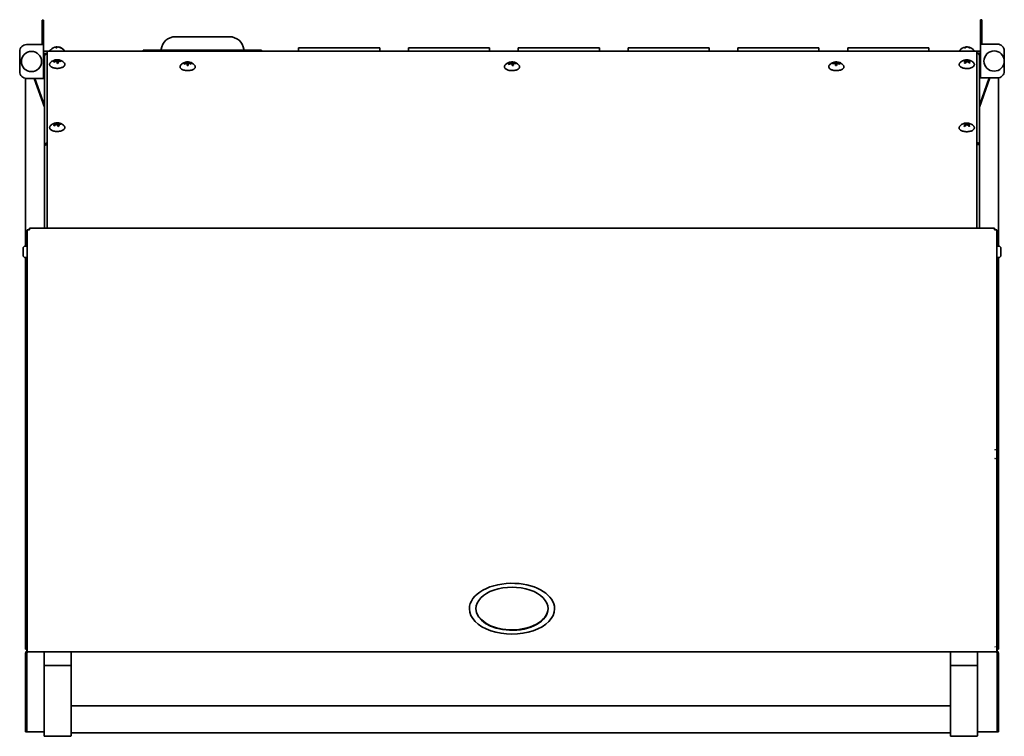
# Model space of a CAD drawing. Extents: x -1.2 to 69.4, y 1.7 to 60.2.
# Tile 2 of 3: x -1.2 to 35.2, y 33.7 to 60.2. Entities that reach past the tile are written whole.
import ezdxf

# ---------------------------------------------------------------- set-up
doc = ezdxf.new("R2010")
doc.units = 0
doc.header["$MEASUREMENT"] = 0

msp = doc.modelspace()

# ---------------------------------------------------------------- linework, layer by layer
at = {"color": 7, "lineweight": 35}
for p, q in [((-0.38757, 60.181789), (-0.38757, 60.056787)), ((-0.32777, 60.181789), (-0.38757, 60.181789)), ((-0.32777, 60.181789), (-0.32777, 60.056787)), ((34.327623, 60.198826), (34.327623, 60.073829)), ((34.387423, 60.198826), (34.327623, 60.198826)), ((34.387423, 60.198826), (34.387423, 60.073829)), ((-0.38757, 59.275787), (-0.38757, 60.056787)), ((-0.32777, 59.275787), (-0.32777, 60.056787)), ((34.327623, 59.292828), (34.327623, 60.073829)), ((34.387423, 59.292828), (34.387423, 60.073829)), ((6.547322, 59.567352), (4.547321, 59.567352)), ((-1.214621, 58.27579), (-1.214621, 59.025788)), ((-0.964621, 59.275787), (-0.44737, 59.275787)), ((-0.32777, 59.275787), (-0.44737, 59.275787)), ((-0.32777, 58.025787), (-0.32777, 59.275787)), ((-0.203179, 59.031454), (-0.327767, 59.031454)), ((-0.203179, 59.020198), (-0.203179, 59.031454)), ((34.200622, 59.031454), (-0.203179, 59.031454)), ((-0.203179, 59.020198), (-0.203179, 55.683171)), ((0.159046, 59.189511), (0.150369, 59.188703)), ((0.150369, 59.189511), (0.150369, 59.162184)), ((0.159046, 59.189511), (0.159046, 59.162007)), ((0.198093, 59.189511), (0.198093, 59.188703)), ((3.359822, 59.067354), (3.484821, 59.067354)), ((3.359822, 59.031454), (3.359822, 59.067354)), ((3.609821, 59.067354), (3.484821, 59.067354)), ((7.484822, 59.067354), (3.609821, 59.067354)), ((3.609821, 59.067354), (3.609821, 59.041902)), ((3.609821, 59.031454), (3.609821, 59.041902)), ((7.609822, 59.067354), (7.484822, 59.067354)), ((7.484822, 59.041902), (7.484822, 59.067354)), ((7.484822, 59.041902), (7.484822, 59.031454)), ((7.734821, 59.067354), (7.609822, 59.067354)), ((7.734821, 59.067354), (7.734821, 59.031454)), ((9.105622, 59.156456), (9.105622, 59.031454)), ((9.604621, 59.156456), (9.105622, 59.156456)), ((9.604621, 59.156456), (11.606621, 59.156456)), ((12.105622, 59.156456), (11.606621, 59.156456)), ((12.105622, 59.156456), (12.105622, 59.031454)), ((13.168621, 59.156456), (13.168621, 59.031454)), ((13.667622, 59.156456), (13.168621, 59.156456)), ((13.667622, 59.156456), (15.669622, 59.156456)), ((16.168621, 59.156456), (15.669622, 59.156456)), ((16.168621, 59.156456), (16.168621, 59.031454)), ((17.231622, 59.156456), (17.231622, 59.031454)), ((17.730622, 59.156456), (17.231622, 59.156456)), ((17.730622, 59.156456), (19.732622, 59.156456)), ((20.231621, 59.156456), (19.732622, 59.156456)), ((20.231621, 59.156456), (20.231621, 59.031454)), ((21.294621, 59.156456), (21.294621, 59.031454)), ((21.793621, 59.156456), (21.294621, 59.156456)), ((21.793621, 59.156456), (23.795623, 59.156456)), ((24.294621, 59.156456), (23.795623, 59.156456)), ((24.294621, 59.156456), (24.294621, 59.031454)), ((25.357623, 59.156456), (25.357623, 59.031454)), ((25.856621, 59.156456), (25.357623, 59.156456)), ((25.856621, 59.156456), (27.858622, 59.156456)), ((28.357621, 59.156456), (27.858622, 59.156456)), ((28.357621, 59.156456), (28.357621, 59.031454)), ((29.420623, 59.156456), (29.420623, 59.031454)), ((29.919621, 59.156456), (29.420623, 59.156456)), ((29.919621, 59.156456), (31.921622, 59.156456)), ((32.420621, 59.156456), (31.921622, 59.156456)), ((32.420621, 59.156456), (32.420621, 59.031454)), ((33.798336, 59.189511), (33.798336, 59.176641)), ((33.818174, 59.189511), (33.818174, 59.185801)), ((33.852909, 59.189511), (33.852909, 59.186935)), ((34.200622, 59.031454), (34.200622, 59.020198)), ((34.200622, 55.683171), (34.200622, 59.020198)), ((34.327623, 59.031454), (34.200624, 59.031454)), ((34.327623, 58.042828), (34.327623, 59.292828)), ((34.327623, 59.292828), (34.447223, 59.292828)), ((34.964475, 59.292828), (34.447223, 59.292828)), ((35.214474, 58.292823), (35.214474, 59.042825)), ((-0.32777, 58.695808), (-0.312769, 58.721789)), ((-0.32777, 58.695808), (-0.312769, 58.721789)), ((-0.312769, 58.720117), (-0.312769, 58.721789)), ((-0.312769, 58.721789), (-0.297769, 58.721789)), ((-0.312769, 58.32979), (-0.312769, 58.720117)), ((-0.297769, 58.852789), (-0.297769, 58.948787)), ((-0.24977, 58.948787), (-0.297769, 58.948787)), ((-0.297769, 55.54563), (-0.297769, 58.852789)), ((-0.297769, 58.721789), (-0.297769, 58.720117)), ((-0.297769, 58.720117), (-0.297769, 58.32979)), ((-0.24977, 58.948787), (-0.203183, 58.948787)), ((-0.24977, 58.935927), (-0.24977, 58.948787)), ((0.151261, 58.682088), (0.151261, 58.661326)), ((0.190163, 58.584609), (0.172715, 58.716311)), ((0.190735, 58.685322), (0.190735, 58.584657)), ((0.197201, 58.665579), (0.197201, 58.585195)), ((0.300748, 58.670313), (0.283982, 58.656592)), ((33.740383, 58.672779), (33.727753, 58.688095)), ((33.79786, 58.664378), (33.79786, 58.619966)), ((33.82021, 58.680968), (33.82021, 58.643371)), ((33.853385, 58.669789), (33.853385, 58.642905)), ((33.870838, 58.679358), (33.882499, 58.703176)), ((34.201622, 58.965824), (34.200622, 58.965824)), ((34.201622, 58.946456), (34.200622, 58.946456)), ((34.201622, 58.965824), (34.201622, 58.946456)), ((34.202395, 58.965824), (34.249623, 58.965824)), ((34.249623, 58.965824), (34.249623, 58.952964)), ((34.249623, 58.965824), (34.29762, 58.965824)), ((34.29762, 58.965824), (34.29762, 58.870417)), ((34.29762, 58.869826), (34.29762, 55.562667)), ((34.312622, 58.738826), (34.29762, 58.738826)), ((34.312622, 58.738826), (34.312622, 58.662205)), ((34.327623, 58.712845), (34.312622, 58.738826)), ((34.312622, 58.662205), (34.312622, 58.346827)), ((34.327623, 58.64638), (34.327623, 58.712845)), ((-0.32777, 58.355771), (-0.312769, 58.32979)), ((-0.32777, 58.355771), (-0.312769, 58.32979)), ((-0.312769, 58.32979), (-0.297769, 58.32979)), ((-0.312769, 58.32979), (-0.297769, 58.32979)), ((0.061925, 58.635528), (0.041247, 58.649061)), ((0.197201, 58.58558), (0.196675, 58.585152)), ((4.868307, 58.574815), (4.887081, 58.561243)), ((4.979784, 58.599229), (4.979784, 58.579212)), ((4.980868, 58.499477), (5.000871, 58.499665)), ((5.000871, 58.499665), (5.020866, 58.499621)), ((5.019752, 58.499631), (5.018985, 58.631097)), ((5.019782, 58.599373), (5.019782, 58.499631)), ((5.020068, 58.579375), (5.020068, 58.499626)), ((5.112659, 58.562175), (5.131259, 58.575757)), ((16.88891, 58.546359), (16.867372, 58.559897)), ((16.975862, 58.596734), (16.975862, 58.57543)), ((17.014191, 58.499458), (16.989142, 58.631563)), ((17.014789, 58.601334), (17.014789, 58.499535)), ((17.023991, 58.504269), (17.01915, 58.500083)), ((17.023991, 58.58187), (17.023991, 58.500679)), ((17.123279, 58.590146), (17.107295, 58.576319)), ((28.870403, 58.580375), (28.888156, 58.566741)), ((28.969748, 58.500525), (28.989647, 58.499862)), ((28.97843, 58.580111), (28.97843, 58.500265)), ((28.981544, 58.600055), (28.981544, 58.50016)), ((28.981871, 58.50015), (28.990226, 58.631606)), ((28.989647, 58.499862), (29.009625, 58.498968)), ((29.021424, 58.598493), (29.021424, 58.578212)), ((29.112926, 58.556591), (29.132565, 58.570134)), ((33.853068, 58.643059), (33.853385, 58.643703)), ((33.945836, 58.614627), (33.920048, 58.600719)), ((33.923489, 58.598046), (33.93509, 58.606567)), ((33.93509, 58.606567), (33.945836, 58.614627)), ((34.312622, 58.346827), (34.29762, 58.346827)), ((34.312622, 58.346827), (34.29762, 58.346827)), ((34.327623, 58.372808), (34.312622, 58.346827)), ((34.327623, 58.372808), (34.327623, 58.64638)), ((-1.000281, 51.821529), (-1.000281, 58.028343)), ((-0.44737, 58.025787), (-0.964621, 58.025787)), ((-0.67697, 58.025787), (-0.297764, 56.962617)), ((-0.297764, 57.026502), (-0.654184, 58.025787)), ((-0.44737, 58.025787), (-0.32777, 58.025787)), ((34.297627, 56.96265), (34.682901, 58.042828)), ((34.297627, 57.026531), (34.660113, 58.042828)), ((34.327623, 58.042828), (34.447223, 58.042828)), ((34.447223, 58.042828), (34.964475, 58.042828)), ((35.000135, 58.045385), (35.000135, 51.821529)), ((0.070354, 56.280767), (0.046416, 56.294411)), ((0.054302, 56.285593), (0.063123, 56.27624)), ((0.157101, 56.321233), (0.137486, 56.376694)), ((0.147705, 56.341711), (0.147705, 56.318013)), ((0.184049, 56.350064), (0.184049, 56.296113)), ((0.200756, 56.331893), (0.200756, 56.268186)), ((0.285339, 56.349329), (0.271384, 56.334959)), ((33.722686, 56.263932), (33.752381, 56.250529)), ((33.753225, 56.340616), (33.741412, 56.357504)), ((33.797374, 56.329326), (33.797374, 56.293912)), ((33.824175, 56.344177), (33.824175, 56.31401)), ((33.85387, 56.330778), (33.85387, 56.299693)), ((33.887358, 56.342687), (33.898863, 56.361541)), ((33.936628, 56.269416), (33.909352, 56.255022)), ((33.90983, 56.254566), (33.923611, 56.262193)), ((33.923611, 56.262193), (33.936628, 56.269416)), ((-0.297769, 52.481113), (-0.297769, 55.54563)), ((-0.203179, 55.632166), (-0.203179, 55.683171)), ((-0.203179, 55.632166), (-0.203179, 52.481108)), ((34.200622, 55.683171), (34.200622, 55.632166)), ((34.201622, 55.649395), (34.200622, 55.649395)), ((34.200622, 52.481108), (34.200622, 55.632166)), ((34.201622, 55.607824), (34.200622, 55.607824)), ((34.201622, 55.580584), (34.200622, 55.580584)), ((34.201622, 55.649395), (34.201622, 55.607824)), ((34.29762, 55.562667), (34.29762, 52.481108)), ((-0.853073, 52.481108), (-0.853073, 52.419088)), ((34.852924, 52.481108), (-0.853073, 52.481108)), ((34.852924, 52.419088), (34.852924, 52.481108)), ((-0.853073, 52.423019), (-0.937573, 52.423019)), ((-0.937573, 52.423019), (-0.937573, 52.419088)), ((-0.853073, 52.419088), (-0.937573, 52.419088)), ((-0.937573, 44.287849), (-0.937573, 52.419088)), ((-0.937573, 44.256438), (-0.937573, 52.326564)), ((-0.853073, 52.445203), (-0.853073, 52.442877)), ((34.937427, 52.423019), (34.852924, 52.423019)), ((34.937427, 52.419088), (34.852924, 52.419088)), ((34.937427, 52.423019), (34.937427, 52.419088)), ((34.937427, 52.419088), (34.937427, 44.287849)), ((-1.087573, 51.731563), (-1.087573, 51.673622)), ((-0.937573, 51.821563), (-0.997574, 51.821563)), ((34.937427, 51.821563), (34.997426, 51.821563)), ((35.087424, 51.580589), (35.087424, 51.731563)), ((-1.087573, 51.673622), (-1.087573, 51.485567)), ((-1.000281, 36.905474), (-1.000281, 51.39561)), ((-0.937573, 51.395562), (-0.997574, 51.395562)), ((34.937427, 51.395562), (34.997426, 51.395562)), ((35.000135, 51.39561), (35.000135, 36.905474)), ((35.087424, 51.485567), (35.087424, 51.580589)), ((-0.937573, 43.955861), (-0.937573, 44.287849)), ((-0.937573, 44.256438), (-0.937573, 43.93398)), ((34.937427, 44.287849), (34.937427, 43.955861)), ((-0.937573, 36.989821), (-0.937573, 43.955861)), ((-0.937573, 37.019737), (-0.937573, 43.93398)), ((34.937427, 43.955861), (34.937427, 36.989821)), ((15.424926, 38.494712), (15.424926, 38.402527)), ((18.574926, 38.494686), (18.574926, 38.402501)), ((-0.95248, 36.905474), (-1.000281, 36.905474)), ((-0.937573, 36.843954), (-0.952273, 36.843954)), ((-0.952273, 36.839357), (-0.952273, 36.843954)), ((-0.952273, 36.839357), (-0.937573, 36.814647)), ((-0.950073, 36.901843), (-0.950073, 36.885268)), ((-0.950073, 36.843954), (-0.950073, 36.885268)), ((-0.937573, 36.843954), (-0.950073, 36.843954)), ((-0.937573, 37.019737), (-0.937573, 36.842543)), ((-0.937573, 36.806643), (-0.937573, 36.989821)), ((34.869928, 36.806643), (-0.937573, 36.806643)), ((-0.932814, 36.806645), (-0.927837, 36.798276)), ((-0.292573, 36.806643), (0.667427, 36.806643)), ((33.238677, 36.806643), (34.198676, 36.806643)), ((34.869928, 36.806643), (34.879927, 36.806643)), ((34.869928, 36.806643), (34.879927, 36.806643)), ((34.937427, 36.806643), (34.879927, 36.806643)), ((34.932667, 36.806645), (34.92769, 36.798276)), ((34.937427, 36.989821), (34.937427, 36.806643)), ((34.952126, 36.843954), (34.937427, 36.843954)), ((34.949927, 36.843954), (34.937427, 36.843954)), ((34.952126, 36.839357), (34.937427, 36.814647)), ((34.949927, 36.901843), (34.949927, 36.885268)), ((34.949927, 36.885268), (34.949927, 36.843954)), ((34.952126, 36.839357), (34.952126, 36.843954)), ((34.952333, 36.905474), (35.000135, 36.905474)), ((-1.000074, 34.532105), (-1.000074, 36.755306)), ((-0.952273, 36.765154), (-0.952273, 34.531454)), ((-0.952273, 34.532105), (-0.952273, 36.755306)), ((-0.312573, 36.326642), (-0.312573, 36.786643)), ((0.687426, 36.786643), (0.687426, 36.326642)), ((33.218677, 36.326642), (33.218677, 36.786643)), ((34.218678, 36.786643), (34.218678, 36.326642)), ((34.952126, 36.765154), (34.952126, 34.531454)), ((34.952126, 34.532105), (34.952126, 36.755306)), ((34.999928, 34.532105), (34.999928, 36.755306)), ((-0.312573, 36.306643), (-0.292573, 36.306643)), ((-0.312573, 34.204962), (-0.312573, 36.306643)), ((0.667427, 36.306643), (-0.292573, 36.306643)), ((0.667427, 36.306643), (0.687426, 36.306643)), ((0.687426, 36.306643), (0.687426, 34.204962)), ((33.218677, 36.306643), (33.238677, 36.306643)), ((33.218677, 34.204962), (33.218677, 36.306643)), ((33.238677, 36.306643), (34.198676, 36.306643)), ((34.198676, 36.306643), (34.218678, 36.306643)), ((34.218678, 36.306643), (34.218678, 34.204962)), ((0.687426, 34.806644), (33.218677, 34.806644)), ((-1.000074, 34.532105), (-1.000074, 33.844105)), ((-0.952273, 34.532105), (-0.952273, 33.844105)), ((-0.952273, 33.843953), (-0.952273, 34.531454)), ((34.952126, 34.532105), (34.952126, 33.844105)), ((34.952126, 33.843953), (34.952126, 34.531454)), ((34.999928, 34.532105), (34.999928, 33.844105)), ((-0.312573, 34.204962), (-0.312573, 33.701643)), ((0.687426, 33.701643), (0.687426, 34.204962)), ((33.218677, 34.204962), (33.218677, 33.701643)), ((34.218678, 33.701643), (34.218678, 34.204962)), ((-0.952273, 33.844105), (-1.000074, 33.844105)), ((-0.312573, 33.843953), (-0.952273, 33.843953)), ((0.667427, 33.681643), (-0.292573, 33.681643)), ((0.687426, 33.806643), (33.218677, 33.806643)), ((33.238677, 33.681643), (34.198676, 33.681643)), ((34.952126, 33.843953), (34.218678, 33.843953)), ((34.952126, 33.844105), (34.999928, 33.844105))]:
    msp.add_line(p, q, dxfattribs=at)
for points in [[(0.150369, 59.189511), (0.145118, 59.186733), (0.14024, 59.182576), (0.135506, 59.177073), (0.130762, 59.170056), (0.126188, 59.161781)], [(0.174231, 59.176645), (0.168401, 59.183335), (0.164658, 59.186483), (0.159046, 59.189511)], [(0.189417, 59.189511), (0.184165, 59.186733), (0.176941, 59.180034), (0.172182, 59.173757), (0.165235, 59.161781)], [(33.798336, 59.189511), (33.786299, 59.186723), (33.777874, 59.18372), (33.769757, 59.180005), (33.758877, 59.173728), (33.743046, 59.161781)], [(33.83307, 59.189511), (33.821031, 59.186723), (33.812609, 59.183724), (33.804494, 59.180005), (33.793609, 59.173728), (33.777778, 59.161781)], [(-0.297769, 58.852789), (-0.296582, 58.86514), (-0.293086, 58.877126), (-0.287437, 58.888362), (-0.279553, 58.898911), (-0.269915, 58.908105), (-0.258819, 58.915775), (-0.245993, 58.922052), (-0.232311, 58.926435), (-0.218017, 58.928915), (-0.203186, 58.929467)], [(0.429793, 58.605323), (0.407117, 58.627853), (0.38144, 58.649052), (0.356031, 58.666415), (0.329592, 58.681285), (0.302417, 58.693636), (0.274753, 58.703459), (0.248985, 58.710318), (0.218433, 58.715753), (0.192692, 58.718137), (0.181446, 58.718564), (0.155903, 58.718146), (0.134637, 58.71632), (0.102591, 58.711005), (0.073729, 58.703464), (0.048376, 58.694564), (0.019224, 58.681468), (-0.008541, 58.66581), (-0.035624, 58.647048), (-0.058655, 58.627853), (-0.081335, 58.605313)], [(0.133242, 58.713076), (0.136659, 58.709832), (0.140153, 58.70518), (0.147321, 58.691695), (0.151261, 58.682088)], [(0.157727, 58.66235), (0.167019, 58.625777), (0.175746, 58.583326)], [(0.172715, 58.716311), (0.176133, 58.713062), (0.179627, 58.70841), (0.186793, 58.694924), (0.190735, 58.685322)], [(0.197201, 58.665579), (0.201112, 58.651234), (0.208267, 58.621048), (0.215221, 58.58656)], [(33.619697, 58.643261), (33.644001, 58.659774), (33.672529, 58.675681), (33.702135, 58.688744), (33.730623, 58.69836), (33.76078, 58.705646), (33.785054, 58.709457), (33.807082, 58.711384), (33.821925, 58.71187), (33.845148, 58.711332), (33.868879, 58.709121), (33.89375, 58.704988), (33.920451, 58.698413), (33.949729, 58.688503), (33.979139, 58.675465), (34.007499, 58.659615), (34.032826, 58.642309), (34.058492, 58.62112), (34.081185, 58.598566)], [(33.79786, 58.664378), (33.777603, 58.66877), (33.749856, 58.672259), (33.722873, 58.672788), (33.705406, 58.67151)], [(33.82021, 58.680968), (33.799953, 58.68536), (33.772206, 58.68885), (33.745223, 58.689373), (33.727753, 58.688095)], [(33.79786, 58.664378), (33.784297, 58.651902), (33.765672, 58.632265), (33.747347, 58.610042), (33.735573, 58.594134)], [(33.831033, 58.653204), (33.81747, 58.640723), (33.798847, 58.621086), (33.786602, 58.606572), (33.768743, 58.582961)], [(33.882499, 58.703176), (33.870684, 58.701595), (33.858609, 58.698644), (33.846363, 58.694347), (33.833839, 58.688652), (33.82021, 58.680968)], [(33.923489, 58.598046), (33.90599, 58.611109), (33.887959, 58.623229), (33.869711, 58.634177), (33.851088, 58.644049), (33.831033, 58.653204)], [(33.915672, 58.692002), (33.903857, 58.690426), (33.891784, 58.68747), (33.8795, 58.683159), (33.86701, 58.677479), (33.853385, 58.669789)], [(33.945836, 58.614627), (33.928343, 58.627699), (33.910309, 58.63982), (33.882917, 58.655775), (33.873435, 58.660639), (33.853385, 58.669789)], [(34.201622, 58.946456), (34.216623, 58.946081), (34.231394, 58.943659), (34.245548, 58.939209), (34.258332, 58.933009), (34.269892, 58.925041), (34.279881, 58.91541), (34.287633, 58.904842), (34.293299, 58.893236), (34.296678, 58.880836), (34.29762, 58.869826)], [(-0.081829, 58.604775), (-0.093107, 58.590405), (-0.100998, 58.576228), (-0.105978, 58.562055), (-0.108267, 58.547123), (-0.107733, 58.533123), (-0.104406, 58.518561)], [(0.452868, 58.567471), (0.456199, 58.552871), (0.456655, 58.537713), (0.454808, 58.525492), (0.450694, 58.512669), (0.443539, 58.498699), (0.433488, 58.484906), (0.419798, 58.470853), (0.404114, 58.45831), (0.385013, 58.446131), (0.363574, 58.435155), (0.337488, 58.424543), (0.30915, 58.415585), (0.274508, 58.407525), (0.238054, 58.401907), (0.200445, 58.398832), (0.162363, 58.398337), (0.124495, 58.400446), (0.087527, 58.405113), (0.052126, 58.412269), (0.022936, 58.420468), (-0.004166, 58.430387), (-0.028131, 58.441537), (-0.047725, 58.452922), (-0.065475, 58.465821), (-0.078775, 58.478004), (-0.089617, 58.490682), (-0.098088, 58.503913), (-0.104406, 58.518561)], [(4.744362, 58.520787), (4.733828, 58.507695), (4.7258, 58.494056), (4.720445, 58.480205), (4.717619, 58.465249), (4.717778, 58.45012), (4.720636, 58.436116), (4.726271, 58.421958), (4.735236, 58.40729), (4.746732, 58.39367), (4.759682, 58.381732), (4.777703, 58.368564), (4.798856, 58.356333), (4.824923, 58.344472), (4.852318, 58.334774), (4.886097, 58.32581), (4.92168, 58.319274), (4.959176, 58.315175), (4.997159, 58.31369), (5.001924, 58.31368)], [(4.998713, 58.63411), (4.975436, 58.633226), (4.944256, 58.629516), (4.918788, 58.624287), (4.891021, 58.616227), (4.86264, 58.605279), (4.835776, 58.592145), (4.809814, 58.576554), (4.78599, 58.559354), (4.761922, 58.538583), (4.744362, 58.520787)], [(4.998713, 58.63411), (5.021958, 58.633394), (5.045781, 58.630996), (5.070815, 58.626632), (5.100446, 58.618928), (5.127356, 58.609408), (5.156317, 58.59623), (5.182912, 58.581139), (5.20713, 58.564525), (5.232814, 58.543322), (5.255491, 58.520787)], [(5.255491, 58.520787), (5.266396, 58.507157), (5.274127, 58.493897), (5.27971, 58.479129), (5.282234, 58.465249), (5.282185, 58.451206), (5.279217, 58.436116), (5.274012, 58.422832), (5.266024, 58.40927), (5.255731, 58.396448), (5.242404, 58.383611), (5.224612, 58.370188), (5.202399, 58.357059), (5.178056, 58.345745), (5.15093, 58.335845), (5.117401, 58.326637), (5.081042, 58.319702), (5.044625, 58.315478), (5.006689, 58.313719), (5.001924, 58.31368)], [(16.744364, 58.520787), (16.73314, 58.506696), (16.724953, 58.492259), (16.719717, 58.477524), (16.717468, 58.463269), (16.717962, 58.448592), (16.721133, 58.434516), (16.725381, 58.423794)], [(17.274471, 58.493181), (17.279235, 58.480792), (17.282036, 58.467186), (17.28228, 58.452254), (17.279931, 58.438653), (17.274848, 58.424596), (17.266741, 58.410318), (17.255253, 58.395924), (17.24144, 58.382794), (17.225127, 58.370534), (17.204351, 58.358092), (17.178711, 58.346015), (17.151643, 58.336076), (17.118167, 58.326815), (17.082559, 58.319938), (17.045456, 58.31555), (17.00753, 58.313728), (16.969466, 58.314517), (16.931954, 58.317881), (16.89567, 58.323778), (16.861271, 58.332106), (16.833199, 58.341276), (16.807428, 58.352099), (16.784304, 58.36444), (16.765683, 58.376989), (16.750978, 58.38945), (16.739811, 58.401398), (16.730618, 58.414167), (16.725381, 58.423794)], [(17.255491, 58.520787), (17.232215, 58.543865), (17.20713, 58.564525), (17.181368, 58.5821), (17.152399, 58.5982), (17.122804, 58.611195), (17.093643, 58.620951), (17.06703, 58.62742), (17.042216, 58.631467), (17.018518, 58.633601), (16.995305, 58.634081), (16.971973, 58.632957), (16.94063, 58.628891), (16.910291, 58.622086), (16.882766, 58.613339), (16.852928, 58.600853), (16.826228, 58.586762), (16.799431, 58.569432), (16.776201, 58.551357), (16.752621, 58.529471), (16.744364, 58.520787)], [(16.950215, 58.626964), (16.95508, 58.623864), (16.960052, 58.619356), (16.96511, 58.613464), (16.970252, 58.606173), (16.975862, 58.596734)], [(16.985064, 58.577271), (16.990635, 58.563083), (17.003331, 58.525006), (17.010711, 58.499006)], [(16.989142, 58.631563), (16.994007, 58.628463), (16.998978, 58.623955), (17.006549, 58.614665), (17.014789, 58.601334)], [(17.023991, 58.58187), (17.029561, 58.567683), (17.039743, 58.5378), (17.049637, 58.50361)], [(28.744365, 58.520787), (28.733001, 58.506494), (28.72529, 58.492989), (28.720545, 58.480542), (28.717957, 58.468335), (28.717502, 58.453182), (28.719752, 58.439307), (28.724416, 58.425899), (28.731738, 58.412394), (28.742455, 58.398303), (28.756356, 58.384558), (28.77365, 58.371265), (28.793229, 58.359317), (28.817576, 58.347519), (28.844326, 58.337354), (28.873219, 58.328877), (28.907168, 58.32161), (28.945159, 58.316391), (28.97819, 58.314103)], [(29.013165, 58.633851), (28.981487, 58.63361), (28.95293, 58.630842), (28.922095, 58.62508), (28.893683, 58.617107), (28.863713, 58.605746), (28.834185, 58.59127), (28.806864, 58.574584), (28.781013, 58.55536), (28.758216, 58.535031), (28.744365, 58.520787)], [(29.255486, 58.520791), (29.266035, 58.507686), (29.274028, 58.494104), (29.279703, 58.479158), (29.282234, 58.465249), (29.282073, 58.45012), (29.279309, 58.436423), (29.273739, 58.422275), (29.265041, 58.407876), (29.254811, 58.395448), (29.240958, 58.382386), (29.224152, 58.369881), (29.203073, 58.357414), (29.178111, 58.345765), (29.150991, 58.335864), (29.117468, 58.326652), (29.081822, 58.319822), (29.044696, 58.315487), (29.006761, 58.313719), (28.97819, 58.314103)], [(28.981544, 58.600055), (28.984337, 58.613815), (28.986905, 58.623518), (28.990226, 58.631606)], [(29.013165, 58.633851), (29.036695, 58.632111), (29.068551, 58.627108), (29.094089, 58.620817), (29.123237, 58.611027), (29.151558, 58.598618), (29.180413, 58.582692), (29.207132, 58.56452), (29.232812, 58.543326), (29.255486, 58.520791)], [(29.021424, 58.598493), (29.024211, 58.612258), (29.026785, 58.621961), (29.030103, 58.630049)], [(33.570057, 58.598566), (33.558845, 58.584489), (33.550651, 58.570047), (33.545412, 58.555307), (33.543314, 58.543028), (33.543372, 58.52888), (33.545866, 58.515519), (33.550708, 58.502361), (33.557739, 58.489702), (33.568149, 58.476082), (33.58125, 58.463039), (33.597016, 58.450659), (33.61529, 58.439124), (33.639981, 58.426735), (33.665437, 58.4167), (33.694004, 58.407944), (33.729688, 58.399961), (33.765449, 58.394747), (33.803134, 58.391916), (33.841226, 58.39168), (33.879034, 58.39404), (33.912531, 58.398399), (33.946802, 58.405291), (33.980066, 58.414749), (34.00691, 58.424851), (34.032035, 58.436943), (34.05278, 58.449649), (34.058367, 58.453648)], [(34.081185, 58.598566), (34.092604, 58.584186), (34.100536, 58.570172), (34.10583, 58.555307), (34.108048, 58.541529), (34.107613, 58.526587), (34.104472, 58.512477), (34.098835, 58.498872), (34.090821, 58.48578), (34.079335, 58.471992), (34.064937, 58.458752), (34.058367, 58.453648)], [(-0.081332, 56.268287), (-0.092152, 56.254782), (-0.100271, 56.240768), (-0.105542, 56.226667), (-0.108176, 56.211514), (-0.107732, 56.196087), (-0.104628, 56.182217), (-0.09831, 56.167295), (-0.08959, 56.153608), (-0.081339, 56.143683)], [(0.4298, 56.268277), (0.44102, 56.254186), (0.44867, 56.240898), (0.453802, 56.227388), (0.456537, 56.212759), (0.456378, 56.197615), (0.453986, 56.185231), (0.449112, 56.172005), (0.441527, 56.158529), (0.431702, 56.145798), (0.417261, 56.131582), (0.399647, 56.118174), (0.378877, 56.105707), (0.355376, 56.0945), (0.328519, 56.084412), (0.295242, 56.074968), (0.259512, 56.067851), (0.222774, 56.063305), (0.184888, 56.061281), (0.14681, 56.061853), (0.109228, 56.065015), (0.073774, 56.070528), (0.042447, 56.077698), (0.013893, 56.086474), (-0.012451, 56.096917), (-0.035791, 56.108668), (-0.054666, 56.120577), (-0.07039, 56.132976), (-0.081339, 56.143683)], [(0.4298, 56.268277), (0.407115, 56.290821), (0.381438, 56.312016), (0.356031, 56.329379), (0.330104, 56.343994), (0.303482, 56.356168), (0.274751, 56.366428), (0.243771, 56.374416), (0.219236, 56.378611), (0.205636, 56.380149), (0.182234, 56.381514), (0.155702, 56.381101), (0.135452, 56.379385), (0.103463, 56.374156), (0.073729, 56.366428), (0.049115, 56.357821), (0.020216, 56.344931), (-0.007882, 56.329182), (-0.032973, 56.31202), (-0.058655, 56.290821), (-0.081332, 56.268287)], [(0.147705, 56.341711), (0.125555, 56.33419), (0.095205, 56.321377), (0.065549, 56.30597), (0.046416, 56.294411)], [(0.164413, 56.32354), (0.142261, 56.316019), (0.111913, 56.303202), (0.082257, 56.287799), (0.063123, 56.27624)], [(0.101143, 56.368336), (0.109974, 56.365919), (0.119001, 56.362112), (0.128182, 56.356927), (0.13752, 56.350362), (0.147705, 56.341711)], [(0.137486, 56.376694), (0.146317, 56.374271), (0.155344, 56.370465), (0.16909, 56.362233), (0.184049, 56.350064)], [(0.164413, 56.32354), (0.174539, 56.310117), (0.188451, 56.289173), (0.197601, 56.273799), (0.210975, 56.248875)], [(0.200756, 56.331893), (0.210881, 56.31847), (0.220284, 56.304638), (0.229378, 56.28999), (0.24732, 56.257228)], [(33.570062, 56.261539), (33.55858, 56.247064), (33.550648, 56.233011), (33.545412, 56.218271), (33.543314, 56.205997), (33.543355, 56.192026), (33.545866, 56.178483), (33.550393, 56.166017), (33.557634, 56.152834), (33.568149, 56.139051), (33.58075, 56.126449), (33.596432, 56.114036), (33.617621, 56.100786), (33.642751, 56.088492), (33.668295, 56.078683), (33.697068, 56.070105), (33.732975, 56.062339), (33.768825, 56.05735), (33.806575, 56.054755), (33.844669, 56.054755), (33.882417, 56.05735), (33.918226, 56.062329), (33.954175, 56.070105), (33.982948, 56.078683), (34.010654, 56.089434), (34.033621, 56.100786)], [(33.658889, 56.331475), (33.687225, 56.345542), (33.71459, 56.356254), (33.743248, 56.364727), (33.768166, 56.369965), (33.799424, 56.373849), (33.822728, 56.374848), (33.845955, 56.374247), (33.869713, 56.371984), (33.894639, 56.367774), (33.926132, 56.359681), (33.955602, 56.349117), (33.983558, 56.336189), (34.012091, 56.319681), (34.0362, 56.302711), (34.061058, 56.281733), (34.081185, 56.261534)], [(33.797374, 56.329326), (33.779249, 56.335074), (33.754412, 56.340428), (33.730252, 56.342764), (33.714614, 56.342658)], [(33.797374, 56.329326), (33.781092, 56.317888), (33.758747, 56.299688), (33.736803, 56.278917), (33.722686, 56.263932)], [(33.824175, 56.344177), (33.806047, 56.349925), (33.78121, 56.355278), (33.757053, 56.357609), (33.741412, 56.357504)], [(33.82707, 56.315928), (33.810785, 56.304489), (33.788443, 56.286289), (33.766499, 56.265518), (33.752381, 56.250529)], [(33.898863, 56.361541), (33.884695, 56.360877), (33.87022, 56.358864), (33.855528, 56.355524), (33.840515, 56.350799), (33.824175, 56.344177)], [(33.90983, 56.254566), (33.894175, 56.268801), (33.878013, 56.282147), (33.861675, 56.29432), (33.844989, 56.305451), (33.82707, 56.315928)], [(33.928559, 56.348137), (33.914391, 56.347478), (33.899916, 56.345465), (33.88519, 56.34211), (33.87021, 56.3374), (33.85387, 56.330778)], [(33.936628, 56.269416), (33.920975, 56.283651), (33.904813, 56.296992), (33.880281, 56.314793), (33.871787, 56.320296), (33.85387, 56.330778)], [(34.081185, 56.261534), (34.091614, 56.248597), (34.100092, 56.234088), (34.105398, 56.21991), (34.107928, 56.206007), (34.107834, 56.191464), (34.104754, 56.176345), (34.098835, 56.161835), (34.09047, 56.148259), (34.078893, 56.134495), (34.064845, 56.121648), (34.046112, 56.108197), (34.033621, 56.100786)], [(-0.203177, 55.632315), (-0.218064, 55.630757), (-0.232608, 55.627201), (-0.24645, 55.621694), (-0.259083, 55.614446), (-0.270431, 55.605498), (-0.280195, 55.594973), (-0.28785, 55.583477), (-0.293441, 55.570991), (-0.296791, 55.557765), (-0.297769, 55.54563)], [(-0.297769, 55.54563), (-0.297174, 55.547894), (-0.295445, 55.550085), (-0.292714, 55.552147), (-0.286555, 55.555127), (-0.278789, 55.557635), (-0.269995, 55.559664), (-0.258062, 55.561586), (-0.245461, 55.562908), (-0.219057, 55.563936), (-0.203188, 55.563604)], [(-0.203176, 55.5907), (-0.213973, 55.588831), (-0.224116, 55.584899), (-0.233181, 55.579017), (-0.240519, 55.571597), (-0.245916, 55.562869)], [(34.29762, 55.562667), (34.296414, 55.576143), (34.292857, 55.589254), (34.287085, 55.60161), (34.279079, 55.613221), (34.269255, 55.623472), (34.257889, 55.63218), (34.244897, 55.639399), (34.230976, 55.644704), (34.216369, 55.648049), (34.201622, 55.649395)], [(34.245769, 55.579906), (34.24016, 55.588908), (34.232519, 55.596472), (34.223234, 55.602306), (34.212723, 55.606161), (34.201622, 55.607824)], [(34.201622, 55.580584), (34.230822, 55.580771), (34.245034, 55.579969), (34.258774, 55.578512), (34.269779, 55.57672), (34.279814, 55.57435), (34.288364, 55.571361), (34.292675, 55.569117), (34.295784, 55.566637), (34.297418, 55.563994), (34.29762, 55.562667)], [(34.869928, 44.287849), (34.873037, 44.290829), (34.876084, 44.291137), (34.877113, 44.290656), (34.879927, 44.287849)], [(34.879927, 44.287849), (34.87681, 44.284812), (34.875296, 44.284332), (34.872732, 44.284995), (34.869928, 44.287849)], [(34.869928, 43.955861), (34.872432, 43.957914), (34.873864, 43.958476), (34.877142, 43.958058), (34.879927, 43.955861)], [(34.879927, 43.955861), (34.877954, 43.95417), (34.875837, 43.953271), (34.872828, 43.953656), (34.869928, 43.955861)], [(-1.000281, 36.905474), (-1.000215, 36.905876), (-0.999722, 36.906664), (-0.998816, 36.907428), (-0.996105, 36.908882), (-0.991845, 36.910511), (-0.982021, 36.913558), (-0.970376, 36.917189)], [(-0.970375, 36.917189), (-0.963054, 36.920149), (-0.937572, 36.930282)], [(-0.95248, 36.905474), (-0.9523, 36.906414), (-0.951019, 36.908255), (-0.94887, 36.910028), (-0.943483, 36.913363), (-0.937514, 36.916968)], [(34.869928, 36.989821), (34.873986, 36.991875), (34.877987, 36.991154), (34.879927, 36.989821)], [(34.879927, 36.989821), (34.875863, 36.987723), (34.871865, 36.988463), (34.869928, 36.989821)], [(34.937427, 36.933068), (34.966416, 36.924124), (34.979046, 36.919587), (34.991304, 36.914091), (34.995708, 36.911386), (34.998162, 36.909314), (34.999644, 36.907334), (35.000135, 36.905474)], [(34.937427, 36.922559), (34.944314, 36.917374), (34.949199, 36.912525), (34.951825, 36.908151), (34.952333, 36.905474)]]:
    msp.add_lwpolyline(points, dxfattribs=at)
for centre in [(-0.777769, 58.650787), (34.837421, 58.667828)]:
    msp.add_circle(centre, 0.375, dxfattribs=at)
for centre, radius, start, end in [((4.547321, 59.031454), 0.5359, 90.000003, 172.180408), ((6.547322, 59.031454), 0.5359, 7.819597, 90.000003), ((-0.964621, 59.025788), 0.25, 90.000003, 180.000005), ((-0.101378, 59.038451), 0.007, 144.11471, 269.999997), ((0.184756, 58.831441), 0.360169, 106.574584, 144.11471), ((0.17765, 58.85698), 0.333655, 94.690143, 106.656177), ((0.145684, 58.720472), 0.44174, 87.463298, 92.529618), ((0.161099, 58.851472), 0.339245, 66.156372, 85.211473), ((0.170811, 58.85698), 0.333656, 73.343992, 85.309814), ((0.163705, 58.831441), 0.360169, 35.885298, 73.425558), ((0.168119, 58.846407), 0.344564, 66.245165, 73.419138), ((0.303408, 59.131571), 0.03064, 90.60959, 99.70661), ((0.303321, 59.146825), 0.015386, 76.474807, 90.887162), ((0.44984, 59.038451), 0.007, 269.999997, 35.885298), ((3.973963, 59.110194), 0.04284, 269.999997, 352.180403), ((7.12068, 59.110194), 0.04284, 187.819592, 269.999997), ((33.550011, 59.038451), 0.007, 144.114697, 270.000004), ((33.836146, 58.831441), 0.360169, 98.118427, 144.11471), ((33.760347, 58.812669), 0.349537, 87.141855, 92.837666), ((33.820065, 58.945053), 0.245419, 95.079573, 98.14725), ((33.840551, 58.939363), 0.251151, 95.111696, 99.676687), ((33.805326, 59.107109), 0.083399, 75.91508, 81.137368), ((33.806741, 58.915463), 0.275346, 63.440088, 84.512389), ((33.831179, 58.945063), 0.24541, 81.852837, 84.920473), ((33.815096, 58.831441), 0.360169, 35.885298, 81.881674), ((33.825674, 58.9128), 0.278148, 63.518539, 81.672096), ((33.940502, 59.031829), 0.130383, 90.116949, 94.677494), ((33.940473, 59.062663), 0.099544, 84.675651, 90.135705), ((34.101231, 59.038451), 0.007, 269.999997, 35.885302), ((34.964475, 59.042825), 0.25, 0, 90.000003), ((-0.201769, 58.852789), 0.096, 90.841065, 179.999995), ((0.214172, 58.273176), 0.413742, 98.746449, 114.704776), ((0.220649, 58.253409), 0.413775, 98.747419, 114.704489), ((0.178248, 58.406045), 0.310314, 91.021621, 98.339404), ((0.195829, 58.311402), 0.373946, 73.70479, 90.780481), ((0.202288, 58.291631), 0.373985, 73.705541, 90.779443), ((0.225905, 58.635244), 0.082654, 18.054324, 25.105967), ((0.214447, 58.631515), 0.094705, 11.611519, 18.051381), ((33.801909, 58.564751), 0.143909, 126.575918, 132.111431), ((33.803168, 58.563026), 0.146044, 121.089173, 126.570522), ((33.823792, 58.474015), 0.236562, 67.145336, 75.631429), ((34.201622, 58.869826), 0.096, 360, 90.000003), ((0.161455, 58.678286), 0.123709, 193.663706, 198.258388), ((0.198417, 58.690407), 0.162611, 198.233608, 202.062599), ((0.337612, 56.849774), 1.741093, 94.030996, 95.33438), ((4.966295, 58.566308), 0.098366, 175.038487, 186.709044), ((5.008884, 58.199775), 0.400522, 94.166609, 110.547602), ((5.009178, 58.179749), 0.400551, 94.167524, 110.547343), ((5.000115, 58.314565), 0.317095, 90.20484, 93.820708), ((3.816347, 58.587147), 1.163481, 0.595229, 2.157907), ((-14.12989, 58.349369), 19.111345, 0.450031, 0.689149), ((5.000117, 58.31443), 0.31723, 86.590017, 90.204854), ((3.86848, 58.587637), 1.151342, 0.584072, 2.163225), ((4.993707, 58.201472), 0.398761, 69.821001, 86.250481), ((4.993982, 58.181431), 0.398805, 69.821773, 86.24943), ((-13.693186, 58.353348), 18.714622, 0.447827, 0.692014), ((5.035575, 58.564477), 0.096357, 354.809195, 6.723914), ((17.014072, 58.618203), 0.157864, 201.676078, 205.404542), ((17.054362, 58.187885), 0.416343, 100.86865, 116.686282), ((17.059747, 58.6398), 0.208391, 205.381757, 208.480122), ((17.063577, 58.168388), 0.416378, 100.869648, 116.685982), ((17.005196, 58.328684), 0.303303, 93.033979, 100.443888), ((17.237826, 56.744769), 1.768884, 96.107182, 97.376873), ((17.032671, 58.242288), 0.359481, 75.400371, 92.851333), ((17.041869, 58.222791), 0.359518, 75.401115, 92.850288), ((17.049803, 58.543788), 0.086874, 25.246273, 32.245798), ((17.041674, 58.539972), 0.095857, 18.683489, 25.238497), ((17.174429, 58.444488), 0.111289, 25.952169, 43.047073), ((28.989892, 58.191509), 0.388775, 91.689586, 108.38291), ((28.957123, 58.556692), 0.089904, 164.724492, 177.613086), ((28.993002, 58.211473), 0.388749, 91.688685, 108.383163), ((30.723613, 58.350551), 1.760243, 172.506413, 175.112568), ((28.99787, 58.315382), 0.316318, 87.764939, 91.384571), ((30.76689, 58.348639), 1.763657, 172.509268, 175.110382), ((28.997928, 58.316843), 0.314854, 84.134099, 87.764946), ((28.973973, 58.173083), 0.407904, 67.594755, 83.759983), ((28.977101, 58.193066), 0.407857, 67.593956, 83.761055), ((29.020169, 58.577593), 0.112652, 345.928484, 356.206497), ((33.830874, 58.358798), 0.354281, 126.589702, 137.407956), ((32.939165, 56.175364), 2.546513, 70.987754, 71.775371), ((34.964475, 58.292823), 0.25, 269.999997, 0), ((-0.964621, 58.27579), 0.25, 179.999995, 269.999997), ((0.354564, 56.562058), 0.408153, 220.976076, 222.636959), ((0.18003, 56.108283), 0.271759, 99.00659, 106.87503), ((0.232692, 56.045177), 0.308713, 80.179597, 99.064674), ((0.249397, 56.026977), 0.308743, 80.180369, 99.063575), ((0.670489, 54.333184), 1.970032, 102.404015, 103.488602), ((0.210876, 56.264168), 0.113122, 42.589337, 48.833838), ((0.209325, 56.262765), 0.115214, 36.411619, 42.580393), ((33.830288, 56.02243), 0.353395, 119.012986, 137.421603), ((33.812414, 56.197529), 0.175008, 118.97695, 123.975679), ((33.814741, 56.193309), 0.179823, 114.064938, 118.973959), ((33.830778, 56.171), 0.202337, 61.101513, 70.336776), ((-0.815273, 52.326564), 0.1223, 108.003521, 127.939333), ((34.815126, 52.326564), 0.1223, 52.060668, 71.996409), ((-0.997574, 51.731563), 0.09, 90.000003, 180.000005), ((34.997426, 51.731563), 0.09, 0, 90.000003), ((-0.997574, 51.485567), 0.09, 179.999995, 269.999997), ((34.997426, 51.485567), 0.09, 269.999997, 360), ((-0.902274, 36.755306), 0.0978, 120.746953, 180.000005), ((-0.902274, 36.755306), 0.05, 120.746953, 179.999995), ((-1.165809, 37.376502), 0.521386, 294.442103, 295.960174), ((-1.335144, 37.256068), 0.534578, 316.08159, 318.048032), ((-0.292573, 36.786643), 0.02, 90.000003, 179.999995), ((0.667427, 36.786643), 0.02, 0, 90.000003), ((33.238677, 36.786643), 0.02, 90.000003, 179.999995), ((34.198676, 36.786643), 0.02, 0, 90.000003), ((34.902127, 36.755306), 0.05, 360, 59.253045), ((35.16566, 37.376502), 0.521386, 244.039821, 245.557899), ((35.333156, 37.254338), 0.532052, 221.973748, 223.921759), ((34.902127, 36.755306), 0.0978, 360, 59.253045), ((-0.292573, 36.326642), 0.02, 179.999995, 269.999997), ((0.667427, 36.326642), 0.02, 269.999997, 360), ((33.238677, 36.326642), 0.02, 180.000005, 269.999997), ((34.198676, 36.326642), 0.02, 269.999997, 360), ((-0.292573, 33.701643), 0.02, 180.000005, 269.999997), ((0.667427, 33.701643), 0.02, 269.999997, 360), ((33.238677, 33.701643), 0.02, 179.999995, 269.999997), ((34.198676, 33.701643), 0.02, 269.999997, 0)]:
    msp.add_arc(centre, radius, start, end, dxfattribs=at)
for centre, major_axis, ratio, start_param, end_param in [((0.174231, 58.54657), (0.281281, 0), 0.5, 2.710673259, 2.714897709), ((0.164078, 58.537348), (0.292748, 0.007533), 0.511637, 0.151977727, 0.420142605), ((16.999926, 58.462039), (0.281281, 0), 0.5, 0.428484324, 0.430933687), ((16.999926, 38.402515), (-1.575, 0), 0.597856, 4.642202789, 6.283171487), ((16.999926, 38.402515), (1.335, 0), 0.597856, 6.283171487, 9.424764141), ((16.999926, 38.402515), (-1.575, 0), 0.597856, 3.141578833, 4.642202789), ((16.999926, 38.402515), (-1.575, 0), 0.597856, 6.283171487, 9.424764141), ((16.999926, 38.402515), (-1.335, 0), 0.597856, 6.283171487, 7.783795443), ((16.999926, 38.418548), (-1.335, 0), 0.597856, 0.01006136, 1.500610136), ((16.999926, 38.418548), (-1.335, 0), 0.597856, 1.500610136, 3.131583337), ((16.999926, 38.402515), (1.335, 0), 0.597856, 4.642202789, 6.283171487)]:
    msp.add_ellipse(centre, major_axis=major_axis, ratio=ratio, start_param=start_param, end_param=end_param, dxfattribs=at)

doc.saveas('drawing.dxf')
